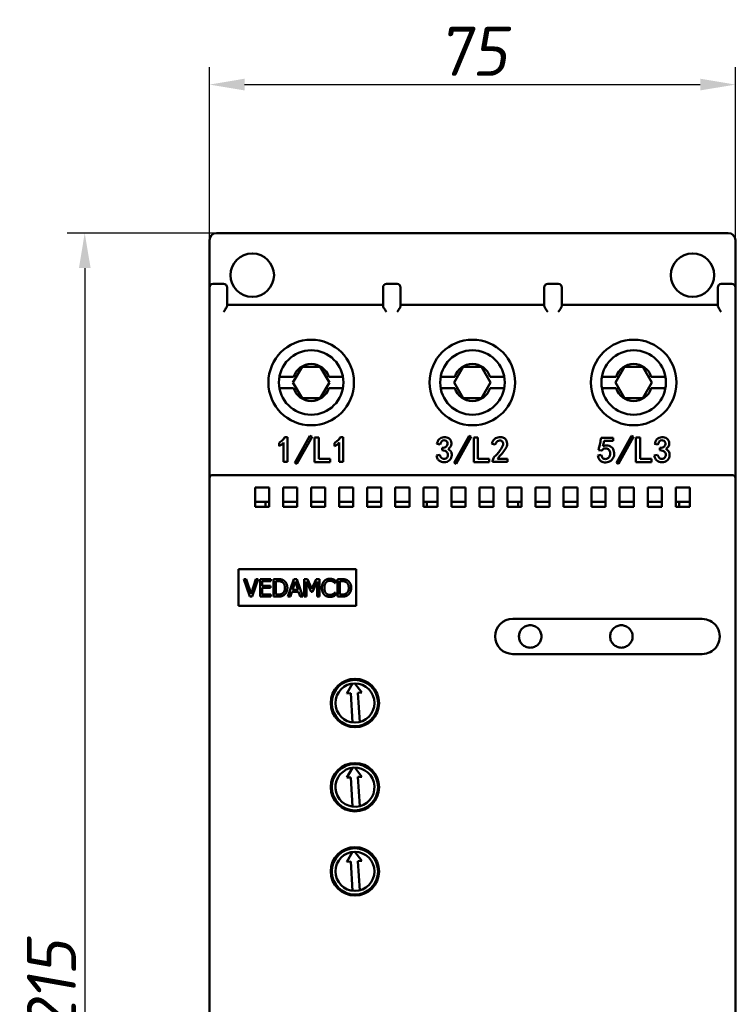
# Model space of a CAD drawing. Header units: millimetres. Extents: x 1656 to 2413, y 1480 to 1749.
# Tile 2 of 9: x 1656 to 1758, y 1608 to 1749. Entities that reach past the tile are written whole.
import ezdxf

# ---------------------------------------------------------------- set-up
doc = ezdxf.new("R2010")
doc.units = ezdxf.units.MM
doc.layers.get('0').update_dxf_attribs({"lineweight": 40})
doc.layers.add('Видимый контур (ГОСТ)', color=7, linetype='Continuous', lineweight=50)
doc.styles.add('ГОСТ', font='isocpeur.ttf', dxfattribs={"oblique": 10})
doc.dimstyles.new('ISO-25', dxfattribs={"dimtxt": 3.5, "dimasz": 2.5, "dimexe": 1.25, "dimexo": 0.625, "dimtad": 1, "dimtoh": 1, "dimdec": 0, "dimtxsty": 'ГОСТ', "dimcen": 2.5, "dimadec": 0, "dimazin": 0, "dimtfac": 1, "dimtdec": 0, "dimtmove": 0, "dimatfit": 3, "dimfxl": 1, "dimarcsym": 0})

# ---------------------------------------------------------------- blocks, each defined once
blk = doc.blocks.new('*D45')
at = {"color": 0, "lineweight": -2, "transparency": 16777216}
for p, q in [((1718.91, 1718.3), (1662.36, 1718.3)), ((1664.86, 1713.3), (1664.86, 1508.3)), ((1718.91, 1503.3), (1662.36, 1503.3))]:
    blk.add_line(p, q, dxfattribs=at)
at = {"color": 0, "transparency": 16777216}
for points in [[(1664.03, 1713.3), (1665.7, 1713.3), (1664.86, 1718.3)], [(1664.03, 1508.3), (1665.7, 1508.3), (1664.86, 1503.3)]]:
    blk.add_solid(points, dxfattribs=at)
at = {"layer": 'Defpoints', "color": 0, "transparency": 16777216}
for p in [(1720.16, 1718.3), (1664.86, 1503.3), (1720.16, 1503.3)]:
    blk.add_point(p, dxfattribs=at)
at = {"color": 0, "transparency": 16777216, "insert": (1660.11, 1610.8), "char_height": 7, "attachment_point": 5, "rotation": 90, "style": 'ГОСТ'}
blk.add_mtext('215', dxfattribs=at)
blk = doc.blocks.new('*D46')
at = {"color": 0, "lineweight": -2, "transparency": 16777216}
for p, q in [((1682.66, 1612.05), (1682.66, 1741.97)), ((1757.66, 1612.05), (1757.66, 1741.97)), ((1687.66, 1739.47), (1752.66, 1739.47))]:
    blk.add_line(p, q, dxfattribs=at)
at = {"color": 0, "transparency": 16777216}
for points in [[(1687.66, 1740.31), (1687.66, 1738.64), (1682.66, 1739.47)], [(1752.66, 1740.31), (1752.66, 1738.64), (1757.66, 1739.47)]]:
    blk.add_solid(points, dxfattribs=at)
at = {"layer": 'Defpoints', "color": 0, "transparency": 16777216}
for p in [(1757.66, 1739.47), (1682.66, 1610.8), (1757.66, 1610.8)]:
    blk.add_point(p, dxfattribs=at)
at = {"color": 0, "transparency": 16777216, "insert": (1720.16, 1744.22), "char_height": 7, "attachment_point": 5, "style": 'ГОСТ'}
blk.add_mtext('75', dxfattribs=at)

msp = doc.modelspace()

# ---------------------------------------------------------------- linework, layer by layer
at = {"layer": 'Видимый контур (ГОСТ)'}
for p, q in [((1683.66, 1718.3), (1756.66, 1718.3)), ((1682.66, 1710.55), (1682.66, 1717.3)), ((1757.66, 1717.3), (1757.66, 1710.55)), ((1682.66, 1710.55), (1682.66, 1708.05)), ((1683.16, 1711.05), (1684.66, 1711.05)), ((1685.16, 1708.05), (1685.16, 1710.55)), ((1707.41, 1710.55), (1707.41, 1708.05)), ((1707.91, 1711.05), (1709.41, 1711.05)), ((1709.91, 1708.05), (1709.91, 1710.55)), ((1730.41, 1710.55), (1730.41, 1708.05)), ((1730.91, 1711.05), (1732.41, 1711.05)), ((1732.91, 1708.05), (1732.91, 1710.55)), ((1755.16, 1710.55), (1755.16, 1708.05)), ((1755.66, 1711.05), (1757.16, 1711.05)), ((1757.66, 1708.05), (1757.66, 1710.55)), ((1682.66, 1683.37), (1682.66, 1708.05)), ((1685.16, 1708.05), (1707.41, 1708.05)), ((1685.16, 1708.05), (1685.16, 1707.92)), ((1707.41, 1707.92), (1707.41, 1708.05)), ((1709.91, 1708.05), (1730.41, 1708.05)), ((1709.91, 1708.05), (1709.91, 1707.92)), ((1730.41, 1707.92), (1730.41, 1708.05)), ((1732.91, 1708.05), (1755.16, 1708.05)), ((1732.91, 1708.05), (1732.91, 1707.92)), ((1755.16, 1707.92), (1755.16, 1708.05)), ((1757.66, 1708.05), (1757.66, 1683.37)), ((1694.56, 1697), (1695.86, 1699.25)), ((1695.86, 1699.25), (1698.46, 1699.25)), ((1698.46, 1699.25), (1699.75, 1697)), ((1717.56, 1697), (1718.86, 1699.25)), ((1718.86, 1699.25), (1721.46, 1699.25)), ((1721.46, 1699.25), (1722.75, 1697)), ((1740.56, 1697), (1741.86, 1699.25)), ((1741.86, 1699.25), (1744.46, 1699.25)), ((1744.46, 1699.25), (1745.75, 1697)), ((1692.73, 1697.8), (1692.63, 1697.8)), ((1694.64, 1697.8), (1692.73, 1697.8)), ((1701.58, 1697.8), (1699.67, 1697.8)), ((1701.69, 1697.8), (1701.58, 1697.8)), ((1715.73, 1697.8), (1715.63, 1697.8)), ((1717.64, 1697.8), (1715.73, 1697.8)), ((1724.58, 1697.8), (1722.67, 1697.8)), ((1724.69, 1697.8), (1724.58, 1697.8)), ((1738.73, 1697.8), (1738.63, 1697.8)), ((1740.64, 1697.8), (1738.73, 1697.8)), ((1747.58, 1697.8), (1745.67, 1697.8)), ((1747.69, 1697.8), (1747.58, 1697.8)), ((1692.63, 1696.2), (1692.73, 1696.2)), ((1692.73, 1696.2), (1694.64, 1696.2)), ((1695.86, 1694.75), (1694.56, 1697)), ((1699.75, 1697), (1698.46, 1694.75)), ((1699.67, 1696.2), (1701.58, 1696.2)), ((1701.58, 1696.2), (1701.69, 1696.2)), ((1715.63, 1696.2), (1715.73, 1696.2)), ((1715.73, 1696.2), (1717.64, 1696.2)), ((1718.86, 1694.75), (1717.56, 1697)), ((1722.75, 1697), (1721.46, 1694.75)), ((1722.67, 1696.2), (1724.58, 1696.2)), ((1724.58, 1696.2), (1724.69, 1696.2)), ((1738.63, 1696.2), (1738.73, 1696.2)), ((1738.73, 1696.2), (1740.64, 1696.2)), ((1741.86, 1694.75), (1740.56, 1697)), ((1745.75, 1697), (1744.46, 1694.75)), ((1745.67, 1696.2), (1747.58, 1696.2)), ((1747.58, 1696.2), (1747.69, 1696.2)), ((1698.46, 1694.75), (1695.86, 1694.75)), ((1721.46, 1694.75), (1718.86, 1694.75)), ((1744.46, 1694.75), (1741.86, 1694.75)), ((1693.77, 1689.19), (1693.41, 1689.19)), ((1693.77, 1685.67), (1693.77, 1689.19)), ((1696.98, 1689.39), (1694.83, 1685.56)), ((1695.13, 1685.41), (1697.29, 1689.23)), ((1697.29, 1689.23), (1696.98, 1689.39)), ((1697.64, 1689.15), (1697.64, 1685.65)), ((1698.24, 1689.15), (1697.64, 1689.15)), ((1698.24, 1686.13), (1698.24, 1689.15)), ((1701.7, 1689.19), (1701.34, 1689.19)), ((1701.7, 1685.67), (1701.7, 1689.19)), ((1719.69, 1689.39), (1717.55, 1685.56)), ((1717.84, 1685.41), (1720, 1689.23)), ((1720, 1689.23), (1719.69, 1689.39)), ((1720.35, 1689.15), (1720.35, 1685.65)), ((1720.95, 1689.15), (1720.35, 1689.15)), ((1720.95, 1686.13), (1720.95, 1689.15)), ((1740.24, 1689.13), (1738.53, 1689.13)), ((1740.24, 1688.68), (1740.24, 1689.13)), ((1742.83, 1689.39), (1740.69, 1685.56)), ((1740.98, 1685.41), (1743.14, 1689.23)), ((1743.14, 1689.23), (1742.83, 1689.39)), ((1743.49, 1689.15), (1743.49, 1685.65)), ((1744.09, 1689.15), (1743.49, 1689.15)), ((1744.09, 1686.13), (1744.09, 1689.15)), ((1692.57, 1688.37), (1692.57, 1687.92)), ((1693.22, 1688.42), (1693.22, 1685.67)), ((1700.5, 1688.37), (1700.5, 1687.92)), ((1701.16, 1688.42), (1701.16, 1685.67)), ((1715.06, 1688.23), (1715.54, 1688.16)), ((1715.84, 1687.67), (1715.84, 1687.33)), ((1722.92, 1688.23), (1723.42, 1688.16)), ((1738.14, 1687.33), (1738.59, 1687.28)), ((1738.95, 1688.68), (1740.24, 1688.68)), ((1746.14, 1688.23), (1746.62, 1688.16)), ((1746.91, 1687.67), (1746.91, 1687.33)), ((1699.85, 1686.13), (1698.24, 1686.13)), ((1699.85, 1685.65), (1699.85, 1686.13)), ((1715.51, 1686.68), (1715.02, 1686.61)), ((1722.57, 1686.13), (1720.95, 1686.13)), ((1722.57, 1685.65), (1722.57, 1686.13)), ((1725.15, 1686.13), (1723.72, 1686.13)), ((1725.15, 1685.67), (1725.15, 1686.13)), ((1738.53, 1686.7), (1738.04, 1686.59)), ((1745.71, 1686.13), (1744.09, 1686.13)), ((1745.71, 1685.65), (1745.71, 1686.13)), ((1746.58, 1686.68), (1746.1, 1686.61)), ((1693.22, 1685.67), (1693.77, 1685.67)), ((1694.83, 1685.56), (1695.13, 1685.41)), ((1697.64, 1685.65), (1699.85, 1685.65)), ((1701.16, 1685.67), (1701.7, 1685.67)), ((1717.55, 1685.56), (1717.84, 1685.41)), ((1720.35, 1685.65), (1722.57, 1685.65)), ((1723, 1685.8), (1723, 1685.67)), ((1723, 1685.67), (1725.15, 1685.67)), ((1740.69, 1685.56), (1740.98, 1685.41)), ((1743.49, 1685.65), (1745.71, 1685.65)), ((1682.66, 1683.32), (1682.66, 1683.37)), ((1682.66, 1538.28), (1682.66, 1683.32)), ((1683.16, 1683.8), (1683.16, 1683.8)), ((1757.16, 1683.8), (1683.16, 1683.8)), ((1757.16, 1683.8), (1757.16, 1683.8)), ((1757.66, 1683.37), (1757.66, 1683.32)), ((1757.66, 1683.32), (1757.66, 1538.28)), ((1689.16, 1679.25), (1689.16, 1682.01)), ((1689.16, 1682.01), (1691.16, 1682.01)), ((1691.16, 1682.01), (1691.16, 1679.25)), ((1693.16, 1679.25), (1693.16, 1682.01)), ((1693.16, 1682.01), (1695.16, 1682.01)), ((1695.16, 1682.01), (1695.16, 1679.25)), ((1697.16, 1679.25), (1697.16, 1682.01)), ((1697.16, 1682.01), (1699.16, 1682.01)), ((1699.16, 1682.01), (1699.16, 1679.25)), ((1701.16, 1679.25), (1701.16, 1682.01)), ((1701.16, 1682.01), (1703.16, 1682.01)), ((1703.16, 1682.01), (1703.16, 1679.25)), ((1705.16, 1679.25), (1705.16, 1682.01)), ((1705.16, 1682.01), (1707.16, 1682.01)), ((1707.16, 1682.01), (1707.16, 1679.25)), ((1709.16, 1679.25), (1709.16, 1682.01)), ((1709.16, 1682.01), (1711.16, 1682.01)), ((1711.16, 1682.01), (1711.16, 1679.25)), ((1713.16, 1679.25), (1713.16, 1682.01)), ((1713.16, 1682.01), (1715.16, 1682.01)), ((1715.16, 1682.01), (1715.16, 1679.25)), ((1717.16, 1679.25), (1717.16, 1682.01)), ((1717.16, 1682.01), (1719.16, 1682.01)), ((1719.16, 1682.01), (1719.16, 1679.25)), ((1721.16, 1679.25), (1721.16, 1682.01)), ((1721.16, 1682.01), (1723.16, 1682.01)), ((1723.16, 1682.01), (1723.16, 1679.25)), ((1725.16, 1679.25), (1725.16, 1682.01)), ((1725.16, 1682.01), (1727.16, 1682.01)), ((1727.16, 1682.01), (1727.16, 1679.25)), ((1729.16, 1679.25), (1729.16, 1682.01)), ((1729.16, 1682.01), (1731.16, 1682.01)), ((1731.16, 1682.01), (1731.16, 1679.25)), ((1733.16, 1679.25), (1733.16, 1682.01)), ((1733.16, 1682.01), (1735.16, 1682.01)), ((1735.16, 1682.01), (1735.16, 1679.25)), ((1737.16, 1679.25), (1737.16, 1682.01)), ((1737.16, 1682.01), (1739.16, 1682.01)), ((1739.16, 1682.01), (1739.16, 1679.25)), ((1741.16, 1679.25), (1741.16, 1682.01)), ((1741.16, 1682.01), (1743.16, 1682.01)), ((1743.16, 1682.01), (1743.16, 1679.25)), ((1745.16, 1679.25), (1745.16, 1682.01)), ((1745.16, 1682.01), (1747.16, 1682.01)), ((1747.16, 1682.01), (1747.16, 1679.25)), ((1749.16, 1679.25), (1749.16, 1682.01)), ((1749.16, 1682.01), (1751.16, 1682.01)), ((1751.16, 1682.01), (1751.16, 1679.25)), ((1689.16, 1679.99), (1691.16, 1679.99)), ((1691.16, 1679.25), (1689.16, 1679.25)), ((1690.66, 1679.99), (1690.66, 1679.25)), ((1693.16, 1679.99), (1695.16, 1679.99)), ((1695.16, 1679.25), (1693.16, 1679.25)), ((1697.16, 1679.99), (1699.16, 1679.99)), ((1699.16, 1679.25), (1697.16, 1679.25)), ((1701.16, 1679.99), (1703.16, 1679.99)), ((1703.16, 1679.25), (1701.16, 1679.25)), ((1705.16, 1679.99), (1707.16, 1679.99)), ((1707.16, 1679.25), (1705.16, 1679.25)), ((1709.16, 1679.99), (1711.16, 1679.99)), ((1711.16, 1679.25), (1709.16, 1679.25)), ((1713.16, 1679.99), (1715.16, 1679.99)), ((1715.16, 1679.25), (1713.16, 1679.25)), ((1713.66, 1679.25), (1713.66, 1679.99)), ((1717.16, 1679.99), (1719.16, 1679.99)), ((1719.16, 1679.25), (1717.16, 1679.25)), ((1721.16, 1679.99), (1723.16, 1679.99)), ((1723.16, 1679.25), (1721.16, 1679.25)), ((1725.16, 1679.99), (1727.16, 1679.99)), ((1727.16, 1679.25), (1725.16, 1679.25)), ((1726.66, 1679.99), (1726.66, 1679.25)), ((1729.16, 1679.99), (1731.16, 1679.99)), ((1731.16, 1679.25), (1729.16, 1679.25)), ((1733.16, 1679.99), (1735.16, 1679.99)), ((1735.16, 1679.25), (1733.16, 1679.25)), ((1737.16, 1679.99), (1739.16, 1679.99)), ((1739.16, 1679.25), (1737.16, 1679.25)), ((1741.16, 1679.99), (1743.16, 1679.99)), ((1743.16, 1679.25), (1741.16, 1679.25)), ((1745.16, 1679.99), (1747.16, 1679.99)), ((1747.16, 1679.25), (1745.16, 1679.25)), ((1749.16, 1679.99), (1751.16, 1679.99)), ((1751.16, 1679.25), (1749.16, 1679.25)), ((1749.66, 1679.25), (1749.66, 1679.99)), ((1703.59, 1670.38), (1686.81, 1670.38)), ((1686.81, 1670.38), (1686.81, 1665.16)), ((1703.59, 1665.16), (1703.59, 1670.38)), ((1687.54, 1668.97), (1688.4, 1666.47)), ((1687.9, 1668.97), (1687.54, 1668.97)), ((1688.59, 1666.89), (1687.9, 1668.97)), ((1689.28, 1668.97), (1688.59, 1666.89)), ((1688.76, 1666.47), (1689.62, 1668.97)), ((1689.62, 1668.97), (1689.28, 1668.97)), ((1691.42, 1668.97), (1689.86, 1668.97)), ((1689.86, 1668.97), (1689.86, 1666.47)), ((1690.19, 1668.68), (1691.42, 1668.68)), ((1690.19, 1667.99), (1690.19, 1668.68)), ((1691.34, 1667.99), (1690.19, 1667.99)), ((1690.19, 1667.7), (1691.34, 1667.7)), ((1690.19, 1666.77), (1690.19, 1667.7)), ((1691.34, 1667.7), (1691.34, 1667.99)), ((1691.42, 1668.68), (1691.42, 1668.97)), ((1691.79, 1668.97), (1691.79, 1666.47)), ((1692.36, 1668.97), (1691.79, 1668.97)), ((1692.12, 1666.76), (1692.12, 1668.68)), ((1692.12, 1668.68), (1692.37, 1668.68)), ((1694.69, 1668.97), (1693.85, 1666.47)), ((1694.51, 1667.45), (1694.89, 1668.63)), ((1695.1, 1668.97), (1694.69, 1668.97)), ((1694.89, 1668.63), (1695.28, 1667.45)), ((1695.95, 1666.47), (1695.1, 1668.97)), ((1696.18, 1668.97), (1696.18, 1666.47)), ((1696.64, 1668.97), (1696.18, 1668.97)), ((1696.49, 1668.63), (1697.14, 1667.16)), ((1696.49, 1666.47), (1696.49, 1668.63)), ((1697.26, 1667.58), (1696.64, 1668.97)), ((1697.86, 1668.97), (1697.26, 1667.58)), ((1697.34, 1667.16), (1697.99, 1668.63)), ((1698.33, 1668.97), (1697.86, 1668.97)), ((1697.99, 1668.63), (1697.99, 1666.47)), ((1698.33, 1666.47), (1698.33, 1668.97)), ((1700.56, 1668.4), (1700.59, 1668.4)), ((1700.59, 1668.4), (1700.59, 1668.81)), ((1700.9, 1668.97), (1700.9, 1666.47)), ((1701.47, 1668.97), (1700.9, 1668.97)), ((1701.23, 1666.76), (1701.23, 1668.68)), ((1701.23, 1668.68), (1701.48, 1668.68)), ((1688.4, 1666.47), (1688.76, 1666.47)), ((1689.86, 1666.47), (1691.42, 1666.47)), ((1691.42, 1666.77), (1690.19, 1666.77)), ((1691.42, 1666.47), (1691.42, 1666.77)), ((1691.79, 1666.47), (1692.36, 1666.47)), ((1692.37, 1666.76), (1692.12, 1666.76)), ((1693.85, 1666.47), (1694.19, 1666.47)), ((1694.19, 1666.47), (1694.41, 1667.17)), ((1694.41, 1667.17), (1695.37, 1667.17)), ((1695.28, 1667.45), (1694.51, 1667.45)), ((1695.37, 1667.17), (1695.6, 1666.47)), ((1695.6, 1666.47), (1695.95, 1666.47)), ((1696.18, 1666.47), (1696.49, 1666.47)), ((1697.14, 1667.16), (1697.34, 1667.16)), ((1697.99, 1666.47), (1698.33, 1666.47)), ((1700.59, 1667.04), (1700.56, 1667.04)), ((1700.59, 1666.64), (1700.59, 1667.04)), ((1700.9, 1666.47), (1701.47, 1666.47)), ((1701.48, 1666.76), (1701.23, 1666.76)), ((1686.81, 1665.16), (1703.59, 1665.16)), ((1752.94, 1663.29), (1725.9, 1663.29)), ((1725.9, 1658.29), (1752.94, 1658.29)), ((1703.07, 1654.08), (1702.25, 1652.66)), ((1704.37, 1652.79), (1703.39, 1654.09)), ((1702.25, 1652.66), (1702.8, 1652.7)), ((1702.8, 1652.7), (1703.06, 1648.53)), ((1703.82, 1652.76), (1704.37, 1652.79)), ((1703.82, 1652.76), (1704.08, 1648.59)), ((1703.07, 1642.08), (1702.25, 1640.66)), ((1704.37, 1640.79), (1703.39, 1642.09)), ((1702.25, 1640.66), (1702.8, 1640.7)), ((1702.8, 1640.7), (1703.06, 1636.53)), ((1703.82, 1640.76), (1704.37, 1640.79)), ((1703.82, 1640.76), (1704.08, 1636.59)), ((1703.07, 1630.08), (1702.25, 1628.66)), ((1704.37, 1628.79), (1703.39, 1630.09)), ((1702.25, 1628.66), (1702.8, 1628.7)), ((1702.8, 1628.7), (1703.06, 1624.53)), ((1703.82, 1628.76), (1704.37, 1628.79)), ((1703.82, 1628.76), (1704.08, 1624.59))]:
    msp.add_line(p, q, dxfattribs=at)
for centre, radius in [((1688.76, 1712.3), 3.1), ((1751.56, 1712.3), 3.1), ((1697.16, 1697), 6.1), ((1720.16, 1697), 6.1), ((1743.16, 1697), 6.1), ((1697.16, 1697), 4.6), ((1720.16, 1697), 4.6), ((1743.16, 1697), 4.6), ((1703.4, 1651.3), 3.45), ((1703.4, 1651.3), 3.3), ((1703.4, 1651.3), 2.79), ((1703.4, 1639.3), 3.45), ((1703.4, 1639.3), 3.3), ((1703.4, 1627.3), 3.45), ((1703.4, 1627.3), 3.3), ((1703.4, 1627.3), 2.79)]:
    msp.add_circle(centre, radius, dxfattribs=at)
for centre, radius, start, end in [((1683.66, 1717.3), 1, 90, 180), ((1756.66, 1717.3), 1, 0, 90), ((1683.16, 1710.55), 0.5, 90, 180), ((1684.66, 1710.55), 0.5, 0, 90), ((1707.91, 1710.55), 0.5, 90, 180), ((1709.41, 1710.55), 0.5, 0, 90), ((1730.91, 1710.55), 0.5, 90, 180), ((1732.41, 1710.55), 0.5, 0, 90), ((1755.66, 1710.55), 0.5, 90, 180), ((1757.16, 1710.55), 0.5, 0, 90), ((1697.16, 1697), 2.64, 17.6397, 162.3603), ((1720.16, 1697), 2.64, 17.6397, 162.3603), ((1743.16, 1697), 2.64, 17.6397, 162.3603), ((1697.16, 1697), 2.64, 197.6397, 342.3603), ((1720.16, 1697), 2.64, 197.6397, 342.3603), ((1743.16, 1697), 2.64, 197.6397, 342.3603), ((1725.9, 1660.79), 2.5, 90, 270), ((1752.94, 1660.79), 2.5, 36.1085, 90), ((1752.94, 1660.79), 2.5, 28.9442, 36.1085), ((1728.4, 1660.79), 1.6, 179.2809, 180.7191), ((1728.4, 1660.79), 1.6, 359.2809, 0.7191), ((1741.4, 1660.79), 1.6, 179.2809, 180.7191), ((1741.4, 1660.79), 1.6, 359.2809, 0.7191), ((1752.94, 1660.79), 2.5, 0, 28.9442), ((1752.94, 1660.79), 2.5, 331.0558, 0), ((1752.94, 1660.79), 2.5, 270, 323.8915), ((1752.94, 1660.79), 2.5, 323.8915, 331.0558), ((1703.4, 1639.3), 2.79, 3.4996, 183.4996), ((1703.4, 1639.3), 2.79, 183.4996, 3.4996)]:
    msp.add_arc(centre, radius, start, end, dxfattribs=at)
for centre, start_param, end_param in [((1683.16, 1683.37), 2.378153, 3.141593), ((1757.16, 1683.37), 0, 0.76344)]:
    msp.add_ellipse(centre, major_axis=(0.5, 0), ratio=0.871537, start_param=start_param, end_param=end_param, dxfattribs=at)
for points, knots in [([(1685.16, 1707.92), (1685.16, 1707.88), (1685.14, 1707.82), (1685.09, 1707.7), (1685.05, 1707.64), (1684.91, 1707.42), (1684.78, 1707.22), (1684.66, 1707.05)], [-0.1119079, -0.1119079, -0.1119079, -0.1119079, -0.0868269, -0.0868269, -0.0617459, -0.0617459, 0, 0, 0, 0]), ([(1707.91, 1707.05), (1707.84, 1707.14), (1707.77, 1707.24), (1707.64, 1707.43), (1707.58, 1707.53), (1707.5, 1707.67), (1707.47, 1707.72), (1707.42, 1707.83), (1707.41, 1707.88), (1707.41, 1707.92)], [-0.3790922, -0.3790922, -0.3790922, -0.3790922, -0.3458278, -0.3458278, -0.3125634, -0.3125634, -0.2898931, -0.2898931, -0.2672227, -0.2672227, -0.2672227, -0.2672227]), ([(1709.91, 1707.92), (1709.91, 1707.88), (1709.89, 1707.83), (1709.85, 1707.72), (1709.82, 1707.67), (1709.73, 1707.53), (1709.67, 1707.43), (1709.54, 1707.24), (1709.47, 1707.14), (1709.41, 1707.05)], [-0.1118695, -0.1118695, -0.1118695, -0.1118695, -0.0891992, -0.0891992, -0.0665288, -0.0665288, -0.0332644, -0.0332644, 0, 0, 0, 0]), ([(1730.91, 1707.05), (1730.79, 1707.22), (1730.65, 1707.42), (1730.51, 1707.64), (1730.48, 1707.7), (1730.42, 1707.82), (1730.41, 1707.88), (1730.41, 1707.92)], [-0.3791307, -0.3791307, -0.3791307, -0.3791307, -0.3173848, -0.3173848, -0.2923037, -0.2923037, -0.2672227, -0.2672227, -0.2672227, -0.2672227]), ([(1732.91, 1707.92), (1732.91, 1707.88), (1732.89, 1707.83), (1732.85, 1707.72), (1732.82, 1707.67), (1732.73, 1707.53), (1732.67, 1707.43), (1732.54, 1707.24), (1732.47, 1707.14), (1732.41, 1707.05)], [-0.1118695, -0.1118695, -0.1118695, -0.1118695, -0.0891992, -0.0891992, -0.0665288, -0.0665288, -0.0332644, -0.0332644, 0, 0, 0, 0]), ([(1755.66, 1707.05), (1755.59, 1707.14), (1755.52, 1707.24), (1755.39, 1707.43), (1755.33, 1707.53), (1755.25, 1707.67), (1755.22, 1707.72), (1755.17, 1707.83), (1755.16, 1707.88), (1755.16, 1707.92)], [-0.3790922, -0.3790922, -0.3790922, -0.3790922, -0.3458278, -0.3458278, -0.3125634, -0.3125634, -0.2898931, -0.2898931, -0.2672227, -0.2672227, -0.2672227, -0.2672227]), ([(1693.41, 1689.19), (1693.3, 1689.05), (1693.06, 1688.74), (1692.74, 1688.5), (1692.57, 1688.37)], [0, 0, 0, 0, 0.4400996, 1, 1, 1, 1]), ([(1701.34, 1689.19), (1701.23, 1689.05), (1700.99, 1688.74), (1700.68, 1688.5), (1700.5, 1688.37)], [0, 0, 0, 0, 0.4401, 1, 1, 1, 1]), ([(1716.68, 1687.52), (1716.82, 1687.62), (1717.1, 1687.82), (1717.24, 1688.44), (1716.89, 1689.11), (1716.1, 1689.27), (1715.32, 1688.98), (1715.15, 1688.48), (1715.06, 1688.23)], [0, 0, 0, 0, 0.126259, 0.252175, 0.4364, 0.624217, 0.810253, 1, 1, 1, 1]), ([(1715.54, 1688.16), (1715.59, 1688.27), (1715.67, 1688.48), (1715.9, 1688.76), (1716.28, 1688.78), (1716.58, 1688.57), (1716.65, 1688.21), (1716.51, 1687.87), (1716.18, 1687.72), (1715.95, 1687.69), (1715.84, 1687.67)], [0, 0, 0, 0, 0.126483, 0.251312, 0.375402, 0.499558, 0.624132, 0.748273, 0.873528, 1, 1, 1, 1]), ([(1723.96, 1689.21), (1723.73, 1689.16), (1723.36, 1689.07), (1723.06, 1688.63), (1722.96, 1688.36), (1722.92, 1688.23)], [0, 0, 0, 0, 0.436405, 0.71759, 1, 1, 1, 1]), ([(1723.42, 1688.16), (1723.51, 1688.34), (1723.64, 1688.61), (1724.01, 1688.76), (1724.36, 1688.71), (1724.61, 1688.35), (1724.44, 1687.76), (1724.06, 1687.27), (1723.66, 1686.72), (1723.19, 1686.35), (1723.06, 1685.98), (1723, 1685.8)], [0, 0, 0, 0, 0.124131, 0.186917, 0.248959, 0.340728, 0.434418, 0.623504, 0.749892, 0.876234, 1, 1, 1, 1]), ([(1723.72, 1686.13), (1724.08, 1686.52), (1724.62, 1687.11), (1725.19, 1688.05), (1725.04, 1688.84), (1724.5, 1689.21), (1724.14, 1689.21), (1723.96, 1689.21)], [0, 0, 0, 0, 0.37827, 0.56629, 0.750229, 0.874803, 1, 1, 1, 1]), ([(1738.53, 1689.13), (1738.5, 1689), (1738.45, 1688.74), (1738.36, 1688.34), (1738.26, 1687.87), (1738.19, 1687.53), (1738.14, 1687.33)], [0, 0, 0, 0, 0.220002, 0.440004, 0.660004, 1, 1, 1, 1]), ([(1747.75, 1687.52), (1747.89, 1687.62), (1748.18, 1687.82), (1748.31, 1688.44), (1747.96, 1689.11), (1747.17, 1689.27), (1746.39, 1688.98), (1746.22, 1688.48), (1746.14, 1688.23)], [0, 0, 0, 0, 0.126259, 0.252175, 0.4364, 0.624217, 0.810253, 1, 1, 1, 1]), ([(1746.62, 1688.16), (1746.66, 1688.27), (1746.74, 1688.48), (1746.97, 1688.76), (1747.35, 1688.78), (1747.66, 1688.57), (1747.72, 1688.21), (1747.59, 1687.87), (1747.25, 1687.72), (1747.03, 1687.69), (1746.91, 1687.67)], [0, 0, 0, 0, 0.126483, 0.251312, 0.375402, 0.499558, 0.624132, 0.748273, 0.873528, 1, 1, 1, 1]), ([(1692.57, 1687.92), (1692.68, 1687.98), (1692.93, 1688.1), (1693.12, 1688.3), (1693.22, 1688.42)], [0, 0, 0, 0, 0.442029, 1, 1, 1, 1]), ([(1700.5, 1687.92), (1700.61, 1687.98), (1700.86, 1688.1), (1701.05, 1688.3), (1701.16, 1688.42)], [0, 0, 0, 0, 0.4420294, 1, 1, 1, 1]), ([(1715.02, 1686.61), (1715.05, 1686.48), (1715.11, 1686.21), (1715.44, 1685.75), (1716.14, 1685.52), (1716.82, 1685.79), (1717.16, 1686.23), (1717.25, 1686.68), (1717.16, 1687.22), (1716.84, 1687.42), (1716.68, 1687.52)], [0, 0, 0, 0, 0.094894, 0.189351, 0.375465, 0.561475, 0.655953, 0.750532, 0.875371, 1, 1, 1, 1]), ([(1715.84, 1687.33), (1715.98, 1687.31), (1716.25, 1687.27), (1716.63, 1687.03), (1716.7, 1686.59), (1716.53, 1686.23), (1716.23, 1686.08), (1715.91, 1686.1), (1715.63, 1686.33), (1715.55, 1686.57), (1715.51, 1686.68)], [0, 0, 0, 0, 0.142265, 0.281894, 0.421813, 0.561695, 0.655346, 0.749404, 0.873766, 1, 1, 1, 1]), ([(1738.04, 1686.59), (1738.11, 1686.34), (1738.21, 1685.97), (1738.64, 1685.69), (1739.11, 1685.56), (1739.75, 1685.67), (1740.32, 1686.22), (1740.42, 1686.97), (1740.24, 1687.6), (1739.84, 1687.91), (1739.37, 1688.08), (1739, 1687.98), (1738.77, 1687.92)], [0, 0, 0, 0, 0.1250665, 0.1880941, 0.2511222, 0.3761796, 0.5003161, 0.6257824, 0.7510308, 0.813874, 0.8770745, 1, 1, 1, 1]), ([(1738.59, 1687.28), (1738.7, 1687.4), (1738.94, 1687.63), (1739.48, 1687.6), (1739.81, 1687.19), (1739.83, 1686.7), (1739.63, 1686.23), (1739.16, 1686.01), (1738.66, 1686.22), (1738.57, 1686.54), (1738.53, 1686.7)], [0, 0, 0, 0, 0.125172, 0.250369, 0.374838, 0.501281, 0.62681, 0.751119, 0.873159, 1, 1, 1, 1]), ([(1738.77, 1687.92), (1738.8, 1688.03), (1738.88, 1688.28), (1738.93, 1688.53), (1738.95, 1688.68)], [0, 0, 0, 0, 0.439914, 1, 1, 1, 1]), ([(1746.1, 1686.61), (1746.13, 1686.48), (1746.18, 1686.21), (1746.51, 1685.75), (1747.22, 1685.52), (1747.9, 1685.79), (1748.23, 1686.23), (1748.32, 1686.68), (1748.23, 1687.22), (1747.91, 1687.42), (1747.75, 1687.52)], [0, 0, 0, 0, 0.094894, 0.189351, 0.375465, 0.561475, 0.655953, 0.750532, 0.875371, 1, 1, 1, 1]), ([(1746.91, 1687.33), (1747.05, 1687.31), (1747.32, 1687.27), (1747.7, 1687.03), (1747.77, 1686.59), (1747.6, 1686.23), (1747.3, 1686.08), (1746.98, 1686.1), (1746.71, 1686.33), (1746.62, 1686.57), (1746.58, 1686.68)], [0, 0, 0, 0, 0.142265, 0.281894, 0.421813, 0.561695, 0.655346, 0.749404, 0.873766, 1, 1, 1, 1]), ([(1682.8, 1683.67), (1682.82, 1683.69), (1682.84, 1683.7), (1682.89, 1683.74), (1682.92, 1683.75), (1682.99, 1683.78), (1683.02, 1683.79), (1683.09, 1683.8), (1683.12, 1683.8), (1683.16, 1683.8)], [0, 0, 0, 0, 0.0104072, 0.0104072, 0.02156391, 0.02156391, 0.03353717, 0.03353717, 0.04323953, 0.04323953, 0.04323953, 0.04323953]), ([(1757.16, 1683.8), (1757.19, 1683.8), (1757.22, 1683.8), (1757.29, 1683.79), (1757.33, 1683.78), (1757.39, 1683.75), (1757.42, 1683.74), (1757.47, 1683.7), (1757.5, 1683.69), (1757.52, 1683.67)], [0.000001, 0.000001, 0.000001, 0.000001, 0.00968539, 0.00968539, 0.02163648, 0.02163648, 0.03277253, 0.03277253, 0.04316046, 0.04316046, 0.04316046, 0.04316046]), ([(1730, 1660.81), (1730, 1661.01), (1729.96, 1661.22), (1729.79, 1661.6), (1729.67, 1661.78), (1729.39, 1662.07), (1729.21, 1662.19), (1728.82, 1662.35), (1728.6, 1662.39), (1728.2, 1662.39), (1727.98, 1662.35), (1727.59, 1662.19), (1727.41, 1662.07), (1727.13, 1661.78), (1727, 1661.6), (1726.84, 1661.22), (1726.8, 1661.01), (1726.8, 1660.81)], [-0.7245253, -0.7245253, -0.7245253, -0.7245253, -0.6660045, -0.6660045, -0.6054797, -0.6054797, -0.5449305, -0.5449305, -0.4843812, -0.4843812, -0.4238319, -0.4238319, -0.3632826, -0.3632826, -0.3027579, -0.3027579, -0.244237, -0.244237, -0.244237, -0.244237]), ([(1743, 1660.81), (1743, 1661.01), (1742.96, 1661.22), (1742.79, 1661.6), (1742.67, 1661.78), (1742.39, 1662.07), (1742.21, 1662.19), (1741.82, 1662.35), (1741.6, 1662.39), (1741.2, 1662.39), (1740.98, 1662.35), (1740.59, 1662.19), (1740.41, 1662.07), (1740.13, 1661.78), (1740, 1661.6), (1739.84, 1661.22), (1739.8, 1661.01), (1739.8, 1660.81)], [-0.7245253, -0.7245253, -0.7245253, -0.7245253, -0.6659983, -0.6659983, -0.6054673, -0.6054673, -0.5449242, -0.5449242, -0.4843812, -0.4843812, -0.4238319, -0.4238319, -0.3632826, -0.3632826, -0.3027579, -0.3027579, -0.244237, -0.244237, -0.244237, -0.244237]), ([(1730, 1660.77), (1730, 1660.58), (1729.96, 1660.37), (1729.79, 1659.98), (1729.67, 1659.8), (1729.39, 1659.52), (1729.21, 1659.4), (1728.82, 1659.23), (1728.6, 1659.19), (1728.2, 1659.19), (1727.98, 1659.23), (1727.59, 1659.4), (1727.41, 1659.52), (1727.13, 1659.8), (1727, 1659.98), (1726.84, 1660.37), (1726.8, 1660.58), (1726.8, 1660.77)], [0.244237, 0.244237, 0.244237, 0.244237, 0.3027579, 0.3027579, 0.3632826, 0.3632826, 0.4238319, 0.4238319, 0.4843812, 0.4843812, 0.5449305, 0.5449305, 0.6054797, 0.6054797, 0.6660045, 0.6660045, 0.7245253, 0.7245253, 0.7245253, 0.7245253]), ([(1743, 1660.77), (1743, 1660.58), (1742.96, 1660.37), (1742.79, 1659.98), (1742.67, 1659.8), (1742.39, 1659.52), (1742.21, 1659.4), (1741.82, 1659.23), (1741.6, 1659.19), (1741.2, 1659.19), (1740.98, 1659.23), (1740.59, 1659.4), (1740.41, 1659.52), (1740.13, 1659.8), (1740, 1659.98), (1739.84, 1660.37), (1739.8, 1660.58), (1739.8, 1660.77)], [0.244237, 0.244237, 0.244237, 0.244237, 0.3027641, 0.3027641, 0.3632951, 0.3632951, 0.4238381, 0.4238381, 0.4843812, 0.4843812, 0.5449305, 0.5449305, 0.6054797, 0.6054797, 0.6660045, 0.6660045, 0.7245253, 0.7245253, 0.7245253, 0.7245253])]:
    msp.add_open_spline(points, degree=3, knots=knots, dxfattribs=at)
for points in [[(1693.25, 1668.77), (1693.11, 1668.87), (1692.71, 1668.97), (1692.36, 1668.97)], [(1692.37, 1668.68), (1692.6, 1668.68), (1692.9, 1668.61), (1693.04, 1668.53)], [(1693.04, 1668.53), (1693.22, 1668.42), (1693.41, 1668.01), (1693.41, 1667.72)], [(1693.41, 1667.72), (1693.41, 1667.43), (1693.24, 1667.04), (1693.07, 1666.93)], [(1693.76, 1667.72), (1693.76, 1668.08), (1693.49, 1668.61), (1693.25, 1668.77)], [(1693.25, 1666.67), (1693.48, 1666.83), (1693.76, 1667.38), (1693.76, 1667.72)], [(1699, 1668.67), (1698.85, 1668.5), (1698.69, 1668.03), (1698.69, 1667.72)], [(1698.69, 1667.72), (1698.69, 1667.4), (1698.86, 1666.92), (1699.01, 1666.76)], [(1699.82, 1669.02), (1699.56, 1669.02), (1699.15, 1668.84), (1699, 1668.67)], [(1699.04, 1667.72), (1699.04, 1667.96), (1699.16, 1668.35), (1699.26, 1668.48)], [(1699.27, 1666.96), (1699.16, 1667.09), (1699.04, 1667.46), (1699.04, 1667.72)], [(1699.26, 1668.48), (1699.37, 1668.6), (1699.65, 1668.73), (1699.81, 1668.73)], [(1699.81, 1668.73), (1699.96, 1668.73), (1700.18, 1668.67), (1700.28, 1668.61)], [(1700.26, 1668.95), (1700.16, 1668.98), (1699.94, 1669.02), (1699.82, 1669.02)], [(1700.59, 1668.81), (1700.5, 1668.85), (1700.34, 1668.92), (1700.26, 1668.95)], [(1700.28, 1668.61), (1700.38, 1668.56), (1700.52, 1668.44), (1700.56, 1668.4)], [(1702.36, 1668.77), (1702.22, 1668.87), (1701.82, 1668.97), (1701.47, 1668.97)], [(1701.48, 1668.68), (1701.71, 1668.68), (1702.01, 1668.61), (1702.14, 1668.53)], [(1702.14, 1668.53), (1702.33, 1668.42), (1702.52, 1668.01), (1702.52, 1667.72)], [(1702.52, 1667.72), (1702.52, 1667.43), (1702.35, 1667.04), (1702.17, 1666.93)], [(1702.87, 1667.72), (1702.87, 1668.08), (1702.6, 1668.61), (1702.36, 1668.77)], [(1702.36, 1666.67), (1702.59, 1666.83), (1702.87, 1667.38), (1702.87, 1667.72)], [(1692.36, 1666.47), (1692.67, 1666.47), (1693.06, 1666.55), (1693.25, 1666.67)], [(1693.07, 1666.93), (1692.93, 1666.83), (1692.6, 1666.76), (1692.37, 1666.76)], [(1699.01, 1666.76), (1699.16, 1666.59), (1699.57, 1666.43), (1699.81, 1666.43)], [(1699.81, 1666.71), (1699.66, 1666.71), (1699.37, 1666.84), (1699.27, 1666.96)], [(1700.3, 1666.84), (1700.2, 1666.79), (1699.96, 1666.71), (1699.81, 1666.71)], [(1699.81, 1666.43), (1699.96, 1666.43), (1700.15, 1666.46), (1700.26, 1666.5)], [(1700.26, 1666.5), (1700.36, 1666.53), (1700.5, 1666.6), (1700.59, 1666.64)], [(1700.56, 1667.04), (1700.52, 1667), (1700.39, 1666.89), (1700.3, 1666.84)], [(1701.47, 1666.47), (1701.78, 1666.47), (1702.17, 1666.55), (1702.36, 1666.67)], [(1702.17, 1666.93), (1702.04, 1666.83), (1701.7, 1666.76), (1701.48, 1666.76)]]:
    msp.add_open_spline(points, degree=2, dxfattribs=at)

# ---------------------------------------------------------------- dimensions: what is measured, and where the dimension line sits
dim = msp.add_linear_dim(base=(1757.66, 1739.47), p1=(1682.66, 1610.8), p2=(1757.66, 1610.8), dimstyle='ISO-25')
dim.commit()
dim.dimension.update_dxf_attribs({"geometry": '*D46', "text_midpoint": (1720.16, 1744.22)})
dim = msp.add_linear_dim(base=(1664.86, 1503.3), p1=(1720.16, 1718.3), p2=(1720.16, 1503.3), angle=90, dimstyle='ISO-25')
dim.commit()
dim.dimension.update_dxf_attribs({"geometry": '*D45', "text_midpoint": (1660.11, 1610.8)})

doc.saveas('drawing.dxf')
